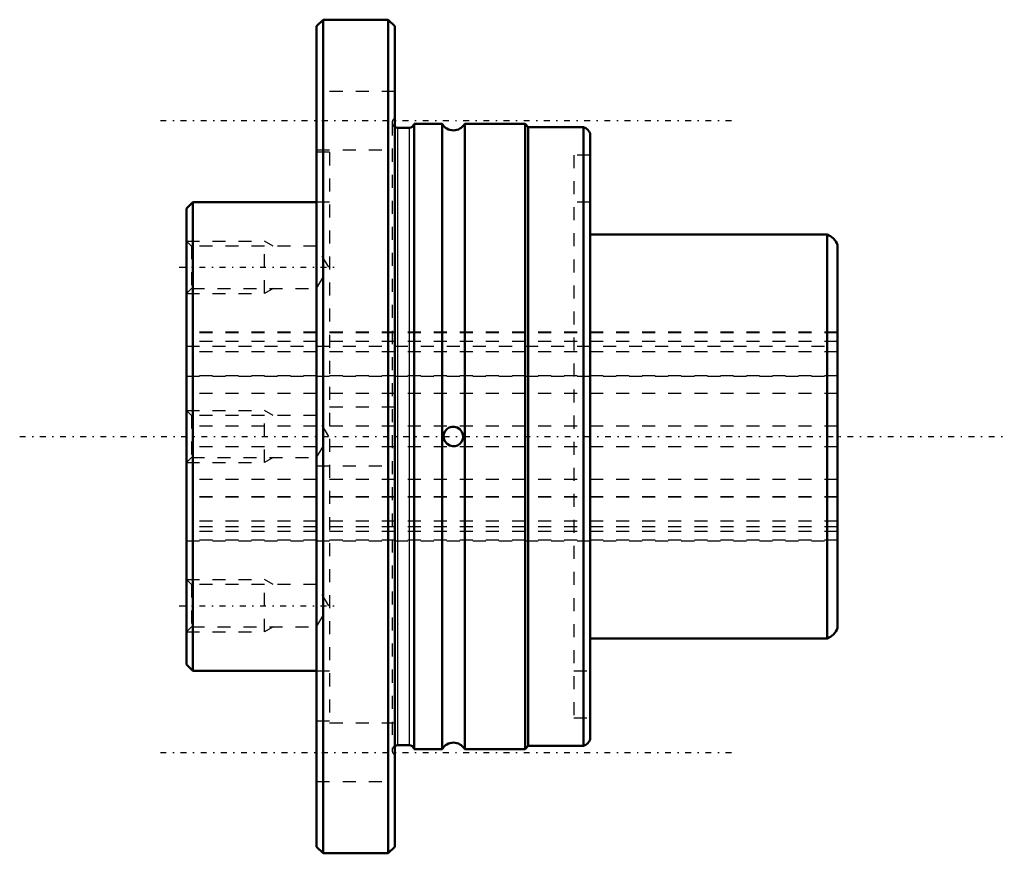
# Model space of a CAD drawing. Header units: millimetres. Extents: x -12.8 to 62.8, y -32 to 32.
import ezdxf

# ---------------------------------------------------------------- set-up
doc = ezdxf.new("R2010")
doc.units = ezdxf.units.MM
doc.linetypes.add('Center', pattern=[1.5, 0.45, -0.5, 0.05, -0.5])
doc.linetypes.add('Dashed', pattern=[2, 1, -1])
for name, color, linetype, lineweight in [('2d ConnectionPoints', 7, 'Continuous', 50), ('AM_0', 7, 'Continuous', 50), ('AM_4', 3, 'Continuous', 25), ('AM_5', 3, 'Continuous', 25), ('AM_7', 7, 'Center', 25), ('AM_9', 6, 'Dashed', 25)]:
    doc.layers.add(name, color=color, linetype=linetype, lineweight=lineweight)

# ---------------------------------------------------------------- blocks, each defined once
blk = doc.blocks.new('1_LTR_16A_LTRA_ACyl_1_0_in_LTR16A_50L_0_0__4')
at = {"layer": 'AM_0'}
for p, q in [((10.5, 32), (10, 31.5)), ((15.5, 32), (10.5, 32)), ((10.5, 32), (10.5, -32)), ((15.5, 32), (15.5, -32)), ((16, 31.5), (15.5, 32)), ((10, 31.5), (10, -31.5)), ((16, 31.5), (16, -31.5)), ((17.1, 23.7), (16.2, 23.7)), ((17.487, 24), (17.487, -24)), ((19.634, 24), (17.487, 24)), ((19.634, 24), (19.634, -24)), ((26, 24), (21.366, 24)), ((21.366, 24), (21.366, -24)), ((26.25, 23.75), (26, 24)), ((26, 24), (26, -24)), ((30.5, 23.75), (26.25, 23.75)), ((26.25, 23.75), (26.25, -23.75)), ((30.5, 23.75), (30.5, -23.75)), ((31, 23.25), (31, -23.25)), ((0.5, 18), (0, 17.5)), ((0, 17.5), (0, -17.5)), ((10, 18), (0.5, 18)), ((0.5, 18), (0.5, -18)), ((49.2, 15.5), (31, 15.5)), ((49.2, 15.5), (49.2, -15.5)), ((50, 14.7), (50, -14.7)), ((31, -15.5), (49.2, -15.5)), ((0, -17.5), (0.5, -18)), ((0.5, -18), (10, -18)), ((16.2, -23.7), (17.1, -23.7)), ((17.487, -24), (19.634, -24)), ((21.366, -24), (26, -24)), ((26, -24), (26.25, -23.75)), ((26.25, -23.75), (30.5, -23.75)), ((10, -31.5), (10.5, -32)), ((15.5, -32), (16, -31.5)), ((10.5, -32), (15.5, -32))]:
    blk.add_line(p, q, dxfattribs=at)
blk.add_lwpolyline([(20.033, 0.587), (19.855, 0.383), (19.773, 0.183), (19.75, 0.012), (19.767, -0.16), (19.842, -0.359), (20.015, -0.572), (20.219, -0.695), (20.42, -0.746), (20.631, -0.739), (20.816, -0.68), (20.988, -0.569), (21.143, -0.386), (21.227, -0.186), (21.25, -0.015), (21.233, 0.158), (21.16, 0.357), (20.988, 0.57), (20.784, 0.694), (20.583, 0.745), (20.371, 0.739), (20.186, 0.681), (20.033, 0.587)], dxfattribs=at)
for centre, radius, start, end in [((16.2, 24.1), 0.4, 240, 270), ((17.1, 24.1), 0.4, 270, 345.52249), ((20.5, 24.5), 1, 210, 330), ((30.243, 22.993), 0.8, 18.77216, 71.22784), ((48.772, 14.272), 1.3, 19.20563, 70.79437), ((48.772, -14.272), 1.3, 289.20563, 340.79437), ((30.243, -22.993), 0.8, 288.77216, 341.22784), ((16.2, -24.1), 0.4, 90, 120), ((17.1, -24.1), 0.4, 14.47751, 90), ((20.5, -24.5), 1, 30, 150)]:
    blk.add_arc(centre, radius, start, end, dxfattribs=at)
at = {"layer": 'AM_4'}
for p, q in [((16.2, 23.7), (16.2, -23.7)), ((17.1, 23.7), (17.1, -23.7))]:
    blk.add_line(p, q, dxfattribs=at)
at = {"layer": 'AM_5', "linetype": 'Dashed'}
for p, q in [((0, 14.99), (6, 14.99)), ((6, 10.99), (6, 14.99)), ((6.656, 14.611), (6, 14.99)), ((6.656, 11.369), (6, 10.99)), ((0, 10.99), (6, 10.99)), ((0, 2), (6, 2)), ((6, -2), (6, 2)), ((6.656, 1.621), (6, 2)), ((0, -2), (6, -2)), ((6.656, -1.621), (6, -2)), ((0, -10.99), (6, -10.99)), ((6, -14.99), (6, -10.99)), ((6.656, -11.369), (6, -10.99)), ((0, -14.99), (6, -14.99)), ((6.656, -14.611), (6, -14.99))]:
    blk.add_line(p, q, dxfattribs=at)
at = {"layer": 'AM_7'}
for p, q in [((-2, 24.249), (42, 24.249)), ((-0.547, 12.99), (11.483, 12.99)), ((-12.8, 0), (62.8, 0)), ((-0.547, -12.99), (11.483, -12.99)), ((-2, -24.249), (42, -24.249))]:
    blk.add_line(p, q, dxfattribs=at)
at = {"layer": 'AM_9'}
for p, q in [((16, 26.499), (10, 26.499)), ((15.8, 24.1), (15.8, -24.1)), ((10, 21.999), (16, 21.999)), ((11, 21.818), (10, 21.818)), ((11, 21.818), (11, -21.818)), ((29.75, 21.6), (29.75, -21.6)), ((31, 21.6), (29.75, 21.6)), ((11, 18), (10, 18)), ((31, 18), (29.75, 18)), ((0.379, 14.611), (0, 14.99)), ((10, 14.611), (0.379, 14.611)), ((0.379, 14.611), (0.379, 11.369)), ((10.936, 12.99), (10, 14.611)), ((10, 11.369), (10.936, 12.99)), ((0, 10.99), (0.379, 11.369)), ((0.379, 11.369), (10, 11.369)), ((50, 8), (0, 8)), ((0.379, 1.621), (0, 2)), ((10, 1.621), (0.379, 1.621)), ((0.379, 1.621), (0.379, -1.621)), ((16, 2.25), (10, 2.25)), ((10.936, 0), (10, 1.621)), ((10, -1.621), (10.936, 0)), ((0, -2), (0.379, -1.621)), ((0.379, -1.621), (10, -1.621)), ((10, -2.25), (16, -2.25)), ((0, -8), (50, -8)), ((0.379, -11.369), (0, -10.99)), ((10, -11.369), (0.379, -11.369)), ((0.379, -11.369), (0.379, -14.611)), ((10.936, -12.99), (10, -11.369)), ((10, -14.611), (10.936, -12.99)), ((0, -14.99), (0.379, -14.611)), ((0.379, -14.611), (10, -14.611)), ((10, -18), (11, -18)), ((29.75, -18), (31, -18)), ((10, -21.818), (11, -21.818)), ((29.75, -21.6), (31, -21.6)), ((16, -21.999), (10, -21.999)), ((10, -26.499), (16, -26.499))]:
    blk.add_line(p, q, dxfattribs=at)
for centre in [(16.2, 24.1), (16.2, -24.1)]:
    blk.add_arc(centre, 0.4, 120, 240, dxfattribs=at)
blk = doc.blocks.new('2_LTR_16A_LTRA_ACyl_2_0_in_LTR16A_50L_0_0__4')
at = {"layer": 'AM_0'}
for p, q in [((10.5, 32), (10, 31.5)), ((15.5, 32), (10.5, 32)), ((10.5, 32), (10.5, -32)), ((16, 31.5), (15.5, 32)), ((15.5, 32), (15.5, -32)), ((10, 31.5), (10, -31.5)), ((16, 31.5), (16, -31.5)), ((17.1, 23.7), (16.2, 23.7)), ((19.634, 24), (17.487, 24)), ((17.487, 24), (17.487, -24)), ((19.634, 24), (19.634, -24)), ((26, 24), (21.366, 24)), ((21.366, 24), (21.366, -24)), ((26, 24), (26, -24)), ((26.25, 23.75), (26, 24)), ((30.5, 23.75), (26.25, 23.75)), ((26.25, 23.75), (26.25, -23.75)), ((30.5, 23.75), (30.5, -23.75)), ((31, 23.25), (31, -23.25)), ((0.5, 18), (0, 17.5)), ((0, 17.5), (0, -17.5)), ((10, 18), (0.5, 18)), ((0.5, 18), (0.5, -18)), ((49.2, 15.5), (31, 15.5)), ((49.2, 15.5), (49.2, -15.5)), ((50, 14.7), (50, -14.7)), ((31, -15.5), (49.2, -15.5)), ((0, -17.5), (0.5, -18)), ((0.5, -18), (10, -18)), ((16.2, -23.7), (17.1, -23.7)), ((17.487, -24), (19.634, -24)), ((21.366, -24), (26, -24)), ((26, -24), (26.25, -23.75)), ((26.25, -23.75), (30.5, -23.75)), ((10, -31.5), (10.5, -32)), ((15.5, -32), (16, -31.5)), ((10.5, -32), (15.5, -32))]:
    blk.add_line(p, q, dxfattribs=at)
blk.add_lwpolyline([(20.033, 0.587), (19.855, 0.383), (19.773, 0.183), (19.75, 0.012), (19.767, -0.16), (19.842, -0.359), (20.015, -0.572), (20.219, -0.695), (20.42, -0.746), (20.631, -0.739), (20.816, -0.68), (20.988, -0.569), (21.143, -0.386), (21.227, -0.186), (21.25, -0.015), (21.233, 0.158), (21.16, 0.357), (20.988, 0.57), (20.784, 0.694), (20.583, 0.745), (20.371, 0.739), (20.186, 0.681), (20.033, 0.587)], dxfattribs=at)
for centre, radius, start, end in [((16.2, 24.1), 0.4, 240, 270), ((17.1, 24.1), 0.4, 270, 345.52249), ((20.5, 24.5), 1, 210, 330), ((30.243, 22.993), 0.8, 18.77216, 71.22784), ((48.772, 14.272), 1.3, 19.20563, 70.79437), ((48.772, -14.272), 1.3, 289.20563, 340.79437), ((30.243, -22.993), 0.8, 288.77216, 341.22784), ((16.2, -24.1), 0.4, 90, 120), ((17.1, -24.1), 0.4, 14.47751, 90), ((20.5, -24.5), 1, 30, 150)]:
    blk.add_arc(centre, radius, start, end, dxfattribs=at)
at = {"layer": 'AM_4'}
for p, q in [((16.2, 23.7), (16.2, -23.7)), ((17.1, 23.7), (17.1, -23.7))]:
    blk.add_line(p, q, dxfattribs=at)
at = {"layer": 'AM_5', "linetype": 'Dashed'}
for p, q in [((0, 14.99), (6, 14.99)), ((6, 10.99), (6, 14.99)), ((6.656, 14.611), (6, 14.99)), ((6.656, 11.369), (6, 10.99)), ((0, 10.99), (6, 10.99)), ((0, 2), (6, 2)), ((6, -2), (6, 2)), ((6.656, 1.621), (6, 2)), ((0, -2), (6, -2)), ((6.656, -1.621), (6, -2)), ((0, -10.99), (6, -10.99)), ((6, -14.99), (6, -10.99)), ((6.656, -11.369), (6, -10.99)), ((0, -14.99), (6, -14.99)), ((6.656, -14.611), (6, -14.99))]:
    blk.add_line(p, q, dxfattribs=at)
at = {"layer": 'AM_9'}
for p, q in [((16, 26.499), (10, 26.499)), ((15.8, 24.1), (15.8, -24.1)), ((10, 21.999), (16, 21.999)), ((11, 21.818), (10, 21.818)), ((11, 21.818), (11, -21.818)), ((29.75, 21.6), (29.75, -21.6)), ((31, 21.6), (29.75, 21.6)), ((11, 18), (10, 18)), ((31, 18), (29.75, 18)), ((0.379, 14.611), (0, 14.99)), ((10, 14.611), (0.379, 14.611)), ((0.379, 14.611), (0.379, 11.369)), ((10.936, 12.99), (10, 14.611)), ((10, 11.369), (10.936, 12.99)), ((0, 10.99), (0.379, 11.369)), ((0.379, 11.369), (10, 11.369)), ((50, 8), (0, 8)), ((0.379, 1.621), (0, 2)), ((10, 1.621), (0.379, 1.621)), ((0.379, 1.621), (0.379, -1.621)), ((16, 2.25), (10, 2.25)), ((10.936, 0), (10, 1.621)), ((10, -1.621), (10.936, 0)), ((0, -2), (0.379, -1.621)), ((0.379, -1.621), (10, -1.621)), ((10, -2.25), (16, -2.25)), ((0, -8), (50, -8)), ((0.379, -11.369), (0, -10.99)), ((10, -11.369), (0.379, -11.369)), ((0.379, -11.369), (0.379, -14.611)), ((10.936, -12.99), (10, -11.369)), ((10, -14.611), (10.936, -12.99)), ((0, -14.99), (0.379, -14.611)), ((0.379, -14.611), (10, -14.611)), ((10, -18), (11, -18)), ((29.75, -18), (31, -18)), ((10, -21.818), (11, -21.818)), ((29.75, -21.6), (31, -21.6)), ((16, -21.999), (10, -21.999)), ((10, -26.499), (16, -26.499))]:
    blk.add_line(p, q, dxfattribs=at)
for centre in [(16.2, 24.1), (16.2, -24.1)]:
    blk.add_arc(centre, 0.4, 120, 240, dxfattribs=at)
blk = doc.blocks.new('3_LTR_16A50_LTRA_Shaft_0_in_LTR16A_50L_0_0__4')
at = {"layer": 'AM_9'}
for p, q in [((50, 8), (0, 8)), ((50, 7.962), (0, 7.962)), ((50, 7.285), (0, 7.285)), ((0, 6.947), (50, 6.947)), ((50, 6.505), (0, 6.505)), ((50, 4.657), (0, 4.657)), ((0, 4.643), (50, 4.643)), ((50, 3.305), (0, 3.305)), ((50, 0.781), (0, 0.781)), ((50, -0.781), (0, -0.781)), ((50, -3.305), (0, -3.305)), ((50, -4.643), (0, -4.643)), ((50, -4.657), (0, -4.657)), ((50, -6.505), (0, -6.505)), ((50, -6.947), (0, -6.947)), ((50, -7.285), (0, -7.285)), ((50, -7.962), (0, -7.962)), ((0, -8), (50, -8))]:
    blk.add_line(p, q, dxfattribs=at)

msp = doc.modelspace()

# ---------------------------------------------------------------- linework, layer by layer
at = {"layer": '2d ConnectionPoints'}
for p in [(0, 0), (0, 0), (50, 0)]:
    msp.add_point(p, dxfattribs=at)

# ---------------------------------------------------------------- block references
for name in ['1_LTR_16A_LTRA_ACyl_1_0_in_LTR16A_50L_0_0__4', '2_LTR_16A_LTRA_ACyl_2_0_in_LTR16A_50L_0_0__4', '3_LTR_16A50_LTRA_Shaft_0_in_LTR16A_50L_0_0__4']:
    msp.add_blockref(name, (0, 0))

doc.saveas('drawing.dxf')
